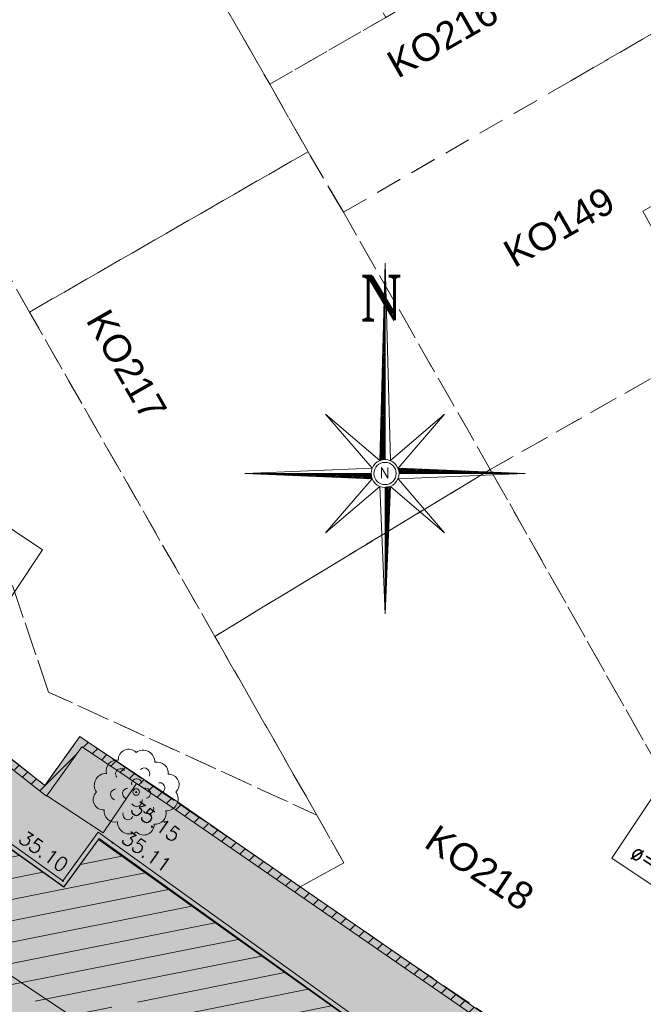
# Model space of a CAD drawing. Header units: metres. Extents: x 1711737 to 1712435, y 9275977 to 9276516.
# Tile 24 of 33: x 1711988 to 1712017, y 9276242 to 9276287. Entities that reach past the tile are written whole.
import ezdxf
from ezdxf.enums import TextEntityAlignment as Align

# ---------------------------------------------------------------- set-up
doc = ezdxf.new("R2010")
doc.units = ezdxf.units.M
doc.header["$LTSCALE"] = 5
doc.header["$PDMODE"] = 32
doc.header["$PDSIZE"] = 0.05
doc.linetypes.add('Parcelle', pattern=[1.2, 0.8, -0.4])
doc.layers.get('0').update_dxf_attribs({"lineweight": 15})
for name, color, linetype, lineweight in [('_cadre200', 7, 'Continuous', 15), ('BO_bordure', 7, 'Continuous', 13), ('FA_facade', 7, 'Continuous', 15), ('FA_facade.hah', 147, 'Continuous', 13), ('L6', 11, 'Parcelle', 13), ('L7', 11, 'Continuous', 15), ('LA_limite-apparente', 8, 'Continuous', 13), ('LF_limite-frise', 8, 'Continuous', 13), ('MA_assainissement.txt', 5, 'Continuous', 9), ('MR_topo', 7, 'Continuous', 5), ('MR_topo.alt', 7, 'Continuous', 9), ('MU_mur', 7, 'Continuous', 13), ('MU_mur.hah', 147, 'Continuous', 13), ('VE_Vegetation', 96, 'Continuous', 9)]:
    doc.layers.add(name, color=color, linetype=linetype, lineweight=lineweight)
doc.layers.add('_sh_lot1', color=7, linetype='Continuous', lineweight=15, true_color=0xffffd7)
doc.styles.add('Ass-Style', font='simplex.shx')
doc.styles.add('ROMAND', font='romand', dxfattribs={"height": 6})
doc.styles.add('ROMANT', font='romant', dxfattribs={"width": 1.5, "oblique": 13.5, "height": 2})
doc.styles.add('Simplex 1.0', font='Simplex.shx', dxfattribs={"height": 0.2})
doc.styles.get("Standard").update_dxf_attribs({"font": 'arial.ttf'})

# ---------------------------------------------------------------- blocks, each defined once
blk = doc.blocks.new('PointTopo')
at = {"color": 0}
blk.add_point((0, 0), dxfattribs=at)
at = {"layer": 'MR_topo.alt', "style": 'Simplex 1.0'}
blk.add_attdef('ALT', text='', height=0.65, dxfattribs=at).set_placement((0.25, -0.25), align=Align.TOP_LEFT)
blk = doc.blocks.new('Gv1')
at = {"color": 0}
blk.add_circle((0, 0), 0.5, dxfattribs=at)
blk = doc.blocks.new('Gv2')
at = {"color": 0}
for centre, radius, start, end in [((-0.086, 0.371), 0.118, 43.6925, 183.5969), ((0.078, 0.342), 0.135, 358.4583, 125.1928), ((-0.218, 0.24), 0.125, 83.4353, 192.7267), ((0.241, 0.217), 0.125, 353.4353, 102.7267), ((-0.177, 0.208), 0.0582, 40.5494, 221.5178), ((0.092, 0.212), 0.0628, 330.5895, 133.7127), ((-0.343, 0.077), 0.135, 88.4583, 215.1928), ((0.006, 0.093), 0.0582, 9.1467, 190.1151), ((0.372, 0.085), 0.118, 313.6925, 93.5969), ((-0.23, -0.028), 0.0628, 90.5895, 253.7127), ((-0.093, -0.018), 0.0628, 90.5895, 253.7127), ((0.105, -0.014), 0.0582, 280.5494, 101.5178), ((0.269, 0.048), 0.0582, 280.5494, 101.5178), ((-0.372, -0.086), 0.118, 133.6925, 273.5969), ((0.006, -0.102), 0.0628, 210.5895, 13.7127), ((0.343, -0.079), 0.135, 268.4583, 35.1928), ((-0.241, -0.219), 0.125, 173.4353, 282.7267), ((0.138, -0.187), 0.0628, 210.5895, 13.7127), ((0.218, -0.242), 0.125, 263.4353, 12.7267), ((-0.093, -0.258), 0.0582, 160.5494, 341.5178), ((-0.078, -0.344), 0.135, 178.4583, 305.1928), ((0.086, -0.373), 0.118, 223.6925, 3.5969)]:
    blk.add_arc(centre, radius, start, end, dxfattribs=at)
blk = doc.blocks.new('*X269')
at = {"color": 0}
for p, q in [((5.658, 3.059), (5.659, 3.061)), ((5.659, 3.042), (5.676, 3.06)), ((5.66, 3.026), (5.693, 3.059)), ((5.661, 3.009), (5.71, 3.059)), ((5.669, 3), (5.727, 3.058)), ((5.687, 3), (5.744, 3.057)), ((5.705, 3), (5.761, 3.056)), ((5.722, 3), (5.778, 3.056)), ((5.74, 3), (5.795, 3.055)), ((5.758, 3), (5.812, 3.054)), ((5.775, 3), (5.829, 3.054)), ((5.793, 3), (5.846, 3.053)), ((5.811, 3), (5.863, 3.052)), ((5.828, 3), (5.88, 3.051)), ((5.846, 3), (5.897, 3.051)), ((5.864, 3), (5.914, 3.05)), ((5.881, 3), (5.931, 3.049)), ((5.899, 3), (5.948, 3.049)), ((5.917, 3), (5.965, 3.048)), ((5.934, 3), (5.982, 3.047)), ((5.952, 3), (5.999, 3.046)), ((5.97, 3), (6.016, 3.046)), ((5.988, 3), (6.033, 3.045)), ((6.005, 3), (6.049, 3.044)), ((6.023, 3), (6.066, 3.044)), ((6.041, 3), (6.083, 3.043)), ((6.058, 3), (6.1, 3.042)), ((6.076, 3), (6.117, 3.041)), ((6.094, 3), (6.134, 3.041)), ((6.111, 3), (6.151, 3.04)), ((6.129, 3), (6.168, 3.039)), ((6.147, 3), (6.185, 3.039)), ((6.164, 3), (6.202, 3.038)), ((6.182, 3), (6.219, 3.037)), ((6.2, 3), (6.236, 3.036)), ((6.217, 3), (6.253, 3.036)), ((6.235, 3), (6.27, 3.035)), ((6.253, 3), (6.287, 3.034)), ((6.27, 3), (6.304, 3.034)), ((6.288, 3), (6.321, 3.033)), ((6.306, 3), (6.338, 3.032)), ((6.323, 3), (6.355, 3.031)), ((6.341, 3), (6.372, 3.031)), ((6.359, 3), (6.389, 3.03)), ((6.376, 3), (6.406, 3.029)), ((6.394, 3), (6.423, 3.029)), ((6.412, 3), (6.44, 3.028)), ((6.429, 3), (6.457, 3.027)), ((6.447, 3), (6.474, 3.026)), ((6.465, 3), (6.491, 3.026)), ((6.483, 3), (6.507, 3.025)), ((6.5, 3), (6.524, 3.024)), ((6.518, 3), (6.541, 3.024)), ((6.536, 3), (6.558, 3.023)), ((6.553, 3), (6.575, 3.022)), ((6.571, 3), (6.592, 3.021)), ((6.589, 3), (6.609, 3.021)), ((6.606, 3), (6.626, 3.02)), ((6.624, 3), (6.643, 3.019)), ((6.642, 3), (6.66, 3.019)), ((6.659, 3), (6.677, 3.018)), ((6.677, 3), (6.694, 3.017)), ((6.695, 3), (6.711, 3.016)), ((6.712, 3), (6.728, 3.016)), ((6.73, 3), (6.745, 3.015)), ((6.748, 3), (6.762, 3.014)), ((6.765, 3), (6.779, 3.014)), ((6.783, 3), (6.796, 3.013)), ((6.801, 3), (6.813, 3.012)), ((6.818, 3), (6.83, 3.011)), ((6.836, 3), (6.847, 3.011)), ((6.854, 3), (6.864, 3.01)), ((6.871, 3), (6.881, 3.009)), ((6.889, 3), (6.898, 3.009)), ((6.907, 3), (6.915, 3.008)), ((6.924, 3), (6.932, 3.007)), ((6.942, 3), (6.949, 3.006)), ((6.96, 3), (6.965, 3.006)), ((6.977, 3), (6.982, 3.005)), ((6.995, 3), (6.999, 3.004)), ((7.013, 3), (7.016, 3.004)), ((7.031, 3), (7.033, 3.003)), ((7.048, 3), (7.05, 3.002)), ((7.066, 3), (7.067, 3.001)), ((7.084, 3), (7.084, 3.001))]:
    blk.add_line(p, q, dxfattribs=at)
blk = doc.blocks.new('*X270')
at = {"color": 0}
for p, q in [((5.5, 2.795), (5.555, 2.85)), ((5.5, 2.813), (5.536, 2.849)), ((5.5, 2.831), (5.516, 2.847)), ((5.5, 2.778), (5.561, 2.838)), ((5.5, 2.76), (5.56, 2.82)), ((5.5, 2.742), (5.559, 2.801)), ((5.5, 2.725), (5.558, 2.783)), ((5.5, 2.707), (5.558, 2.764)), ((5.5, 2.689), (5.557, 2.746)), ((5.5, 2.672), (5.556, 2.728)), ((5.5, 2.654), (5.555, 2.709)), ((5.5, 2.636), (5.554, 2.691)), ((5.5, 2.619), (5.554, 2.672)), ((5.5, 2.601), (5.553, 2.654)), ((5.5, 2.583), (5.552, 2.635)), ((5.5, 2.566), (5.551, 2.617)), ((5.5, 2.548), (5.551, 2.598)), ((5.5, 2.53), (5.55, 2.58)), ((5.5, 2.512), (5.549, 2.561)), ((5.5, 2.495), (5.548, 2.543)), ((5.5, 2.477), (5.547, 2.525)), ((5.5, 2.459), (5.547, 2.506)), ((5.5, 2.442), (5.546, 2.488)), ((5.5, 2.424), (5.545, 2.469)), ((5.5, 2.406), (5.544, 2.451)), ((5.5, 2.389), (5.544, 2.432)), ((5.5, 2.371), (5.543, 2.414)), ((5.5, 2.353), (5.542, 2.395)), ((5.5, 2.336), (5.541, 2.377)), ((5.5, 2.318), (5.54, 2.358)), ((5.5, 2.3), (5.54, 2.34)), ((5.5, 2.283), (5.539, 2.321)), ((5.5, 2.265), (5.538, 2.303)), ((5.5, 2.247), (5.537, 2.285)), ((5.5, 2.23), (5.537, 2.266)), ((5.5, 2.212), (5.536, 2.248)), ((5.5, 2.194), (5.535, 2.229)), ((5.5, 2.177), (5.534, 2.211)), ((5.5, 2.159), (5.533, 2.192)), ((5.5, 2.141), (5.533, 2.174)), ((5.5, 2.124), (5.532, 2.155)), ((5.5, 2.106), (5.531, 2.137)), ((5.5, 2.088), (5.53, 2.118)), ((5.5, 2.071), (5.53, 2.1)), ((5.5, 2.053), (5.529, 2.082)), ((5.5, 2.035), (5.528, 2.063)), ((5.5, 2.017), (5.527, 2.045)), ((5.5, 2), (5.526, 2.026)), ((5.5, 1.982), (5.526, 2.008)), ((5.5, 1.964), (5.525, 1.989)), ((5.5, 1.947), (5.524, 1.971)), ((5.5, 1.929), (5.523, 1.952)), ((5.5, 1.911), (5.523, 1.934)), ((5.5, 1.894), (5.522, 1.915)), ((5.5, 1.876), (5.521, 1.897)), ((5.5, 1.858), (5.52, 1.879)), ((5.5, 1.841), (5.519, 1.86)), ((5.5, 1.823), (5.519, 1.842)), ((5.5, 1.805), (5.518, 1.823)), ((5.5, 1.788), (5.517, 1.805)), ((5.5, 1.77), (5.516, 1.786)), ((5.5, 1.752), (5.516, 1.768)), ((5.5, 1.735), (5.515, 1.749)), ((5.5, 1.717), (5.514, 1.731)), ((5.5, 1.699), (5.513, 1.712)), ((5.5, 1.682), (5.512, 1.694)), ((5.5, 1.664), (5.512, 1.676)), ((5.5, 1.646), (5.511, 1.657)), ((5.5, 1.629), (5.51, 1.639)), ((5.5, 1.611), (5.509, 1.62)), ((5.5, 1.593), (5.509, 1.602)), ((5.5, 1.576), (5.508, 1.583)), ((5.5, 1.558), (5.507, 1.565)), ((5.5, 1.54), (5.506, 1.546)), ((5.5, 1.523), (5.505, 1.528)), ((5.5, 1.505), (5.505, 1.509)), ((5.5, 1.487), (5.504, 1.491)), ((5.5, 1.469), (5.503, 1.473)), ((5.5, 1.452), (5.502, 1.454)), ((5.5, 1.434), (5.502, 1.436)), ((5.5, 1.416), (5.501, 1.417))]:
    blk.add_line(p, q, dxfattribs=at)
blk = doc.blocks.new('*X271')
at = {"color": 0}
for p, q in [((3.901, 3), (3.902, 3)), ((3.918, 2.999), (3.919, 3)), ((3.935, 2.999), (3.937, 3)), ((3.952, 2.998), (3.955, 3)), ((3.969, 2.997), (3.972, 3)), ((3.986, 2.996), (3.99, 3)), ((4.003, 2.996), (4.008, 3)), ((4.02, 2.995), (4.025, 3)), ((4.037, 2.994), (4.043, 3)), ((4.054, 2.994), (4.061, 3)), ((4.071, 2.993), (4.078, 3)), ((4.088, 2.992), (4.096, 3)), ((4.105, 2.991), (4.114, 3)), ((4.122, 2.991), (4.131, 3)), ((4.139, 2.99), (4.149, 3)), ((4.156, 2.989), (4.167, 3)), ((4.173, 2.988), (4.184, 3)), ((4.19, 2.988), (4.202, 3)), ((4.207, 2.987), (4.22, 3)), ((4.224, 2.986), (4.237, 3)), ((4.241, 2.986), (4.255, 3)), ((4.258, 2.985), (4.273, 3)), ((4.275, 2.984), (4.29, 3)), ((4.292, 2.983), (4.308, 3)), ((4.309, 2.983), (4.326, 3)), ((4.326, 2.982), (4.344, 3)), ((4.343, 2.981), (4.361, 3)), ((4.359, 2.981), (4.379, 3)), ((4.376, 2.98), (4.397, 3)), ((4.393, 2.979), (4.414, 3)), ((4.41, 2.978), (4.432, 3)), ((4.427, 2.978), (4.45, 3)), ((4.444, 2.977), (4.467, 3)), ((4.461, 2.976), (4.485, 3)), ((4.478, 2.976), (4.503, 3)), ((4.495, 2.975), (4.52, 3)), ((4.512, 2.974), (4.538, 3)), ((4.529, 2.973), (4.556, 3)), ((4.546, 2.973), (4.573, 3)), ((4.563, 2.972), (4.591, 3)), ((4.58, 2.971), (4.609, 3)), ((4.597, 2.971), (4.626, 3)), ((4.614, 2.97), (4.644, 3)), ((4.631, 2.969), (4.662, 3)), ((4.648, 2.968), (4.679, 3)), ((4.665, 2.968), (4.697, 3)), ((4.682, 2.967), (4.715, 3)), ((4.699, 2.966), (4.732, 3)), ((4.716, 2.966), (4.75, 3)), ((4.733, 2.965), (4.768, 3)), ((4.75, 2.964), (4.785, 3)), ((4.767, 2.963), (4.803, 3)), ((4.784, 2.963), (4.821, 3)), ((4.801, 2.962), (4.838, 3)), ((4.817, 2.961), (4.856, 3)), ((4.834, 2.961), (4.874, 3)), ((4.851, 2.96), (4.892, 3)), ((4.868, 2.959), (4.909, 3)), ((4.885, 2.958), (4.927, 3)), ((4.902, 2.958), (4.945, 3)), ((4.919, 2.957), (4.962, 3)), ((4.936, 2.956), (4.98, 3)), ((4.953, 2.956), (4.998, 3)), ((4.97, 2.955), (5.015, 3)), ((4.987, 2.954), (5.033, 3)), ((5.004, 2.953), (5.051, 3)), ((5.021, 2.953), (5.068, 3)), ((5.038, 2.952), (5.086, 3)), ((5.055, 2.951), (5.104, 3)), ((5.072, 2.951), (5.121, 3)), ((5.089, 2.95), (5.139, 3)), ((5.106, 2.949), (5.157, 3)), ((5.123, 2.948), (5.174, 3)), ((5.14, 2.948), (5.192, 3)), ((5.157, 2.947), (5.21, 3)), ((5.174, 2.946), (5.227, 3)), ((5.191, 2.946), (5.245, 3)), ((5.208, 2.945), (5.263, 3)), ((5.225, 2.944), (5.28, 3)), ((5.242, 2.943), (5.298, 3)), ((5.259, 2.943), (5.316, 3)), ((5.275, 2.942), (5.333, 3)), ((5.292, 2.941), (5.343, 2.992)), ((5.309, 2.941), (5.344, 2.975)), ((5.326, 2.94), (5.345, 2.958)), ((5.343, 2.939), (5.346, 2.941))]:
    blk.add_line(p, q, dxfattribs=at)
blk = doc.blocks.new('*X272')
at = {"color": 0}
for p, q in [((5.5, 5.394), (5.5, 5.394)), ((5.497, 5.303), (5.5, 5.306)), ((5.497, 5.285), (5.5, 5.288)), ((5.498, 5.339), (5.5, 5.341)), ((5.498, 5.321), (5.5, 5.323)), ((5.499, 5.376), (5.5, 5.376)), ((5.499, 5.357), (5.5, 5.359)), ((5.494, 5.194), (5.5, 5.199)), ((5.494, 5.176), (5.5, 5.182)), ((5.495, 5.23), (5.5, 5.235)), ((5.495, 5.212), (5.5, 5.217)), ((5.496, 5.267), (5.5, 5.27)), ((5.496, 5.248), (5.5, 5.253)), ((5.49, 5.049), (5.5, 5.058)), ((5.491, 5.085), (5.5, 5.093)), ((5.491, 5.067), (5.5, 5.076)), ((5.492, 5.121), (5.5, 5.129)), ((5.492, 5.103), (5.5, 5.111)), ((5.493, 5.158), (5.5, 5.164)), ((5.493, 5.139), (5.5, 5.146)), ((5.487, 4.939), (5.5, 4.952)), ((5.488, 4.976), (5.5, 4.987)), ((5.488, 4.958), (5.5, 4.97)), ((5.489, 5.012), (5.5, 5.023)), ((5.489, 4.994), (5.5, 5.005)), ((5.49, 5.03), (5.5, 5.04)), ((5.485, 4.849), (5.5, 4.864)), ((5.485, 4.83), (5.5, 4.846)), ((5.486, 4.903), (5.5, 4.917)), ((5.486, 4.885), (5.5, 4.899)), ((5.486, 4.867), (5.5, 4.881)), ((5.487, 4.921), (5.5, 4.934)), ((5.481, 4.703), (5.5, 4.722)), ((5.482, 4.74), (5.5, 4.758)), ((5.482, 4.721), (5.5, 4.74)), ((5.483, 4.776), (5.5, 4.793)), ((5.483, 4.758), (5.5, 4.775)), ((5.484, 4.812), (5.5, 4.828)), ((5.484, 4.794), (5.5, 4.811)), ((5.478, 4.594), (5.5, 4.616)), ((5.479, 4.631), (5.5, 4.651)), ((5.479, 4.612), (5.5, 4.634)), ((5.48, 4.667), (5.5, 4.687)), ((5.48, 4.649), (5.5, 4.669)), ((5.481, 4.685), (5.5, 4.705)), ((5.475, 4.485), (5.5, 4.51)), ((5.476, 4.522), (5.5, 4.545)), ((5.476, 4.503), (5.5, 4.528)), ((5.477, 4.558), (5.5, 4.581)), ((5.477, 4.54), (5.5, 4.563)), ((5.478, 4.576), (5.5, 4.598)), ((5.472, 4.376), (5.5, 4.404)), ((5.472, 4.358), (5.5, 4.386)), ((5.473, 4.413), (5.5, 4.439)), ((5.473, 4.394), (5.5, 4.422)), ((5.474, 4.449), (5.5, 4.475)), ((5.474, 4.431), (5.5, 4.457)), ((5.475, 4.467), (5.5, 4.492)), ((5.469, 4.267), (5.5, 4.298)), ((5.469, 4.249), (5.5, 4.28)), ((5.47, 4.303), (5.5, 4.333)), ((5.47, 4.285), (5.5, 4.316)), ((5.471, 4.34), (5.5, 4.369)), ((5.471, 4.322), (5.5, 4.351)), ((5.466, 4.158), (5.5, 4.192)), ((5.466, 4.14), (5.5, 4.174)), ((5.467, 4.194), (5.5, 4.227)), ((5.467, 4.176), (5.5, 4.21)), ((5.468, 4.231), (5.5, 4.263)), ((5.468, 4.213), (5.5, 4.245)), ((5.462, 4.013), (5.5, 4.05)), ((5.463, 4.049), (5.5, 4.086)), ((5.463, 4.031), (5.5, 4.068)), ((5.464, 4.085), (5.5, 4.121)), ((5.464, 4.067), (5.5, 4.103)), ((5.465, 4.122), (5.5, 4.156)), ((5.465, 4.104), (5.5, 4.139)), ((5.459, 3.904), (5.5, 3.944)), ((5.46, 3.94), (5.5, 3.98)), ((5.46, 3.922), (5.5, 3.962)), ((5.461, 3.976), (5.5, 4.015)), ((5.461, 3.958), (5.5, 3.997)), ((5.462, 3.995), (5.5, 4.033)), ((5.456, 3.795), (5.5, 3.838)), ((5.456, 3.777), (5.5, 3.821)), ((5.457, 3.831), (5.5, 3.874)), ((5.457, 3.813), (5.5, 3.856)), ((5.458, 3.867), (5.5, 3.909)), ((5.458, 3.849), (5.5, 3.891)), ((5.459, 3.886), (5.5, 3.927)), ((5.453, 3.686), (5.5, 3.732)), ((5.453, 3.667), (5.5, 3.715)), ((5.454, 3.722), (5.5, 3.768)), ((5.454, 3.704), (5.5, 3.75)), ((5.455, 3.758), (5.5, 3.803)), ((5.455, 3.74), (5.5, 3.785)), ((5.45, 3.577), (5.5, 3.626)), ((5.45, 3.558), (5.5, 3.608)), ((5.451, 3.613), (5.5, 3.662)), ((5.451, 3.595), (5.5, 3.644)), ((5.452, 3.649), (5.5, 3.697)), ((5.452, 3.631), (5.5, 3.679)), ((5.447, 3.468), (5.5, 3.52)), ((5.447, 3.449), (5.5, 3.502)), ((5.447, 3.431), (5.5, 3.485)), ((5.448, 3.504), (5.5, 3.555)), ((5.448, 3.486), (5.5, 3.538)), ((5.449, 3.54), (5.5, 3.591)), ((5.449, 3.522), (5.5, 3.573)), ((5.444, 3.34), (5.5, 3.396)), ((5.444, 3.322), (5.5, 3.379)), ((5.445, 3.377), (5.5, 3.432)), ((5.445, 3.359), (5.5, 3.414)), ((5.446, 3.413), (5.5, 3.467)), ((5.446, 3.395), (5.5, 3.449)), ((5.441, 3.231), (5.5, 3.29)), ((5.441, 3.213), (5.5, 3.273)), ((5.442, 3.268), (5.5, 3.326)), ((5.442, 3.25), (5.5, 3.308)), ((5.443, 3.304), (5.5, 3.361)), ((5.443, 3.286), (5.5, 3.343)), ((5.439, 3.159), (5.5, 3.22)), ((5.44, 3.195), (5.5, 3.255)), ((5.44, 3.177), (5.5, 3.237)), ((5.458, 3.16), (5.5, 3.202)), ((5.476, 3.16), (5.5, 3.184)), ((5.494, 3.16), (5.5, 3.167))]:
    blk.add_line(p, q, dxfattribs=at)
blk = doc.blocks.new('ROSEVENT')
for p, q in [((-0.078, 0.142), (-0.017, 2.394)), ((-0.017, 0.154), (-0.017, 2.394)), ((-0.017, 2.394), (0.044, 0.142)), ((-0.696, 0.673), (-0.078, 0.142)), ((-0.165, 0.056), (-0.696, 0.673)), ((0.044, 0.142), (0.662, 0.673)), ((0.662, 0.673), (0.131, 0.056)), ((-0.077, 0.155), (-0.014, 0.155)), ((-1.617, -0.006), (-0.165, 0.056)), ((0.131, 0.056), (1.583, -0.006)), ((0.144, -0.003), (0.141, 0.057)), ((-0.177, -0.006), (-1.617, -0.006)), ((-0.165, -0.067), (-1.617, -0.006)), ((-0.696, -0.684), (-0.165, -0.067)), ((-0.175, -0.003), (-0.171, -0.066)), ((1.583, -0.006), (0.131, -0.067)), ((0.131, -0.067), (0.662, -0.684)), ((0.143, -0.006), (1.583, -0.006)), ((-0.078, -0.153), (-0.696, -0.684)), ((-0.017, -1.606), (-0.078, -0.153)), ((0.044, -0.153), (-0.017, -1.606)), ((-0.017, -0.16), (0.049, -0.154)), ((-0.017, -0.166), (-0.017, -1.606)), ((0.662, -0.684), (0.044, -0.153))]:
    blk.add_line(p, q)
for radius in [0.159, 0.127]:
    blk.add_circle((-0.017, -0.006), radius)
for name in ['*X272', '*X269', '*X271', '*X270']:
    blk.add_blockref(name, (-5.517, -3.006))
for height, style, p in [(0.5, 'ROMANT', (-0.317, 1.744)), (0.122, 'ROMAND', (-0.08, -0.061))]:
    blk.add_text('N', height=height, dxfattribs=dict(style=style)).set_placement(p)
blk = doc.blocks.new('FLNORD')
at = {"xscale": 4, "yscale": 4, "zscale": 4, "rotation": 359.9999991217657}
blk.add_blockref('ROSEVENT', (-0.928, -0.174), dxfattribs=at)

msp = doc.modelspace()

# ---------------------------------------------------------------- hatches: boundary and pattern name
at = {"layer": '_sh_lot1'}
h = msp.add_hatch(color=256, dxfattribs=at)
h.dxf.hatch_style = 1
h.paths.add_polyline_path([(1712050.695, 9276201.207), (1712041.971, 9276188.535), (1712031.491, 9276173.935), (1712021.032, 9276159.096), (1712016.253, 9276152.398), (1712014.08, 9276153.956), (1711985.838, 9276173.941), (1711968.308, 9276186.247), (1711968.27, 9276189.263), (1711952.437, 9276216.502), (1711948.951, 9276222.618), (1711953.153, 9276228.058), (1711955.689, 9276231.385), (1711956.567, 9276232.537), (1711959.283, 9276236.389), (1711957.439, 9276237.785), (1711955.641, 9276235.245), (1711954.528, 9276237.209), (1711952.857, 9276240.073), (1711951.329, 9276242.664), (1711950.259, 9276244.465), (1711949.482, 9276245.781), (1711947.588, 9276249.002), (1711948.855, 9276251.159), (1711953.921, 9276258.555), (1711957.085, 9276263.173), (1711961.209, 9276269.384), (1711963.595, 9276272.461), (1711963.93, 9276272.822), (1711964.46, 9276272.981), (1711965.086, 9276272.948), (1711965.62, 9276272.692), (1711978.036, 9276264.401), (1711976.668, 9276262.597), (1711989.632, 9276252.423), (1711991.235, 9276254.65), (1711998.516, 9276249.714), (1712001.29, 9276247.797), (1712006.354, 9276244.298), (1712016.449, 9276237.403), (1712016.271, 9276237.127), (1712012.502, 9276228.82), (1712012.697, 9276228.676), (1712017.972, 9276224.822), (1712023.931, 9276228.015), (1712035.669, 9276234.772), (1712045.724, 9276217.108), (1712062.431, 9276226.735), (1712072.551, 9276232.555), (1712075.161, 9276228.015), (1712059.203, 9276218.84), (1712048.391, 9276212.555), (1712041.24, 9276208.372), (1712050.211, 9276201.555)])
at = {"layer": 'FA_facade.hah'}
h = msp.add_hatch(dxfattribs=at)
h.set_pattern_fill('ANSI31', color=256, scale=0.3)
h.set_pattern_definition([(11.2999, (1711881.224, 9276159.8023), (-0.186637, 0.934036), [])])
h.paths.add_polyline_path([(1711977.987, 9276199.801), (1711989.346, 9276191.706), (1712000.28, 9276207.001), (1712001.167, 9276206.365), (1712001.226, 9276206.446), (1712002.077, 9276205.836), (1712002.018, 9276205.755), (1712004.224, 9276204.183), (1712002.966, 9276202.422, 0.08537), (1712002.816, 9276202.112, 0.111979), (1712002.802, 9276201.849, 0.109733), (1712002.9, 9276201.606, 0.086308), (1712003.133, 9276201.368), (1712010.463, 9276196.106, 0.095282), (1712010.757, 9276195.97, 0.108911), (1712011.041, 9276195.963, 0.102587), (1712011.282, 9276196.064, 0.085753), (1712011.505, 9276196.281), (1712012.363, 9276197.462), (1712012.42, 9276197.42), (1712015.192, 9276201.196), (1712015.089, 9276201.274), (1712016.787, 9276203.595, 0.09354), (1712016.917, 9276203.868, 0.10023), (1712016.934, 9276204.149, 0.108626), (1712016.823, 9276204.445, 0.108626), (1712016.598, 9276204.668), (1712009.283, 9276209.904, 0.102238), (1712008.989, 9276210.035, 0.106254), (1712008.679, 9276210.036, 0.098614), (1712008.427, 9276209.927, 0.08627), (1712008.204, 9276209.709), (1712006.089, 9276206.769), (1712003.895, 9276208.357), (1712003.837, 9276208.275), (1712002.962, 9276208.888), (1712003.019, 9276208.97), (1712002.143, 9276209.578), (1712006.108, 9276215.097), (1712004.852, 9276215.977), (1712004.795, 9276215.896), (1712003.607, 9276216.728), (1712003.665, 9276216.81), (1712004.476, 9276217.95), (1712004.394, 9276218.008), (1712006.025, 9276220.3), (1712006.107, 9276220.242), (1712009.812, 9276225.45), (1712006.435, 9276227.878), (1712006.352, 9276227.935), (1712007.271, 9276229.266), (1712007.354, 9276229.209), (1712012.004, 9276235.732), (1712010.645, 9276236.697), (1712010.587, 9276236.615), (1712008.965, 9276237.774), (1712009.023, 9276237.855), (1711992.083, 9276249.951), (1711990.502, 9276247.779), (1711971.925, 9276261.036), (1711972.975, 9276262.505), (1711964.795, 9276268.337), (1711955.39, 9276255.047), (1711967.696, 9276246.305), (1711967.754, 9276246.386), (1711971.065, 9276244.034), (1711971.007, 9276243.953), (1711971.088, 9276243.895), (1711970.527, 9276243.106), (1711970.444, 9276243.165), (1711964.516, 9276234.864), (1711964.597, 9276234.806), (1711963.591, 9276233.403), (1711963.514, 9276233.458), (1711956.419, 9276223.505), (1711962.114, 9276219.449), (1711963.748, 9276221.674), (1711969.898, 9276217.33), (1711968.309, 9276215.081), (1711967.431, 9276215.695), (1711963.476, 9276210.148)])
h.paths.add_polyline_path([(1711971.329, 9276210.689), (1711976.866, 9276218.53), (1711964.992, 9276226.917), (1711968.587, 9276231.962), (1711977.989, 9276245.126), (1711962.354, 9276256.233), (1711964.947, 9276259.873), (1711991.628, 9276240.833), (1711993.209, 9276243.003), (1712005.03, 9276234.562), (1712003.261, 9276232.082), (1711999.532, 9276226.683), (1712002.854, 9276224.295), (1711996.672, 9276215.607), (1711999.08, 9276213.919), (1711988.182, 9276198.675), (1711980.889, 9276203.873)], flags=16)
at = {"layer": 'MU_mur.hah'}
h = msp.add_hatch(dxfattribs=at)
h.set_pattern_fill('_U', color=256, scale=0.5, angle=45, style=0, pattern_type=0)
h.set_pattern_definition([(45, (0, 0), (-0.353553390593, 0.353553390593), [])])
h.paths.add_polyline_path([(1712016.449, 9276237.403), (1712009.103, 9276242.398), (1711995.574, 9276251.748), (1711991.583, 9276254.417), (1711991.235, 9276254.65), (1711989.632, 9276252.423), (1711976.668, 9276262.597), (1711976.458, 9276262.329), (1711989.701, 9276251.937), (1711991.319, 9276254.185), (1711991.394, 9276254.135), (1711995.383, 9276251.467), (1712008.911, 9276242.117), (1712016.258, 9276237.122)])

# ---------------------------------------------------------------- linework, layer by layer
at = {"layer": 'BO_bordure', "flags": 128}
msp.add_lwpolyline([(1712011.759, 9276230.505), (1712013.146, 9276232.473), (1712012.83, 9276232.708), (1712014.193, 9276234.686), (1712013.886, 9276234.926), (1712014.798, 9276236.235), (1712015.255, 9276236.891), (1712009.393, 9276241.057), (1712007.778, 9276238.765), (1711992.104, 9276250.003), (1711990.504, 9276247.786), (1711975.96, 9276258.177), (1711977.144, 9276259.803)], dxfattribs=at)
at = {"layer": 'FA_facade', "flags": 128}
msp.add_lwpolyline([(1711964.516, 9276234.864), (1711971.007, 9276243.953), (1711955.39, 9276255.047), (1711964.795, 9276268.337), (1711972.975, 9276262.505), (1711971.925, 9276261.036), (1711990.502, 9276247.779), (1711992.083, 9276249.951), (1712010.645, 9276236.697)], dxfattribs=at)
at = {"layer": 'L6', "ltscale": 0.3, "elevation": 34.565}
for points in [[(1711999.901, 9276284.425), (1711991.591, 9276298.945), (1711987.611, 9276305.945), (1711980.801, 9276317.835), (1711986.261, 9276320.985), (1711992.701, 9276309.635), (1712005.201, 9276287.475), (1711999.901, 9276284.425)], [(1711988.931, 9276274.025), (1711983.101, 9276284.265), (1711977.361, 9276294.285), (1711977.201, 9276294.585), (1711980.561, 9276296.535), (1711984.041, 9276298.555), (1711974.921, 9276314.445), (1711980.801, 9276317.835), (1711987.611, 9276305.945), (1711991.591, 9276298.945), (1711999.901, 9276284.425), (1712001.651, 9276281.345), (1711988.931, 9276274.025)], [(1712002.051, 9276251.065), (1711989.801, 9276256.685), (1711987.571, 9276263.245), (1711976.411, 9276282.595), (1711974.871, 9276285.275), (1711962.281, 9276307.155), (1711968.101, 9276310.515), (1711977.201, 9276294.585), (1711977.361, 9276294.285), (1711983.101, 9276284.265), (1711988.931, 9276274.025), (1711997.391, 9276259.225), (1712002.051, 9276251.065)], [(1711978.036, 9276264.401), (1711978.171, 9276265.815), (1711971.671, 9276277.125), (1711965.241, 9276288.425), (1711964.701, 9276289.375), (1711956.441, 9276303.755), (1711962.281, 9276307.155), (1711974.871, 9276285.275), (1711976.411, 9276282.595), (1711987.571, 9276263.245), (1711989.801, 9276256.685), (1712002.051, 9276251.065), (1712003.281, 9276248.895), (1712001.29, 9276247.797), (1711998.516, 9276249.714), (1711991.235, 9276254.65), (1711989.632, 9276252.423), (1711976.668, 9276262.597), (1711978.036, 9276264.401)], [(1712001.651, 9276281.345), (1711999.901, 9276284.425), (1712005.201, 9276287.475), (1712010.381, 9276290.445), (1712020.541, 9276296.275), (1712032.151, 9276302.955), (1712035.461, 9276297.195), (1712016.921, 9276286.475), (1712013.651, 9276284.585), (1712003.261, 9276278.585), (1712001.651, 9276281.345)], [(1712009.971, 9276266.845), (1712003.261, 9276278.585), (1712013.651, 9276284.585), (1712016.921, 9276286.475), (1712035.461, 9276297.195), (1712038.851, 9276291.285), (1712028.061, 9276285.055), (1712027.331, 9276284.625), (1712016.931, 9276278.625), (1712020.291, 9276272.675), (1712009.971, 9276266.845)], [(1712020.291, 9276272.675), (1712025.731, 9276275.755), (1712029.401, 9276277.815), (1712042.371, 9276285.155), (1712038.851, 9276291.285), (1712028.061, 9276285.055), (1712027.331, 9276284.625), (1712016.931, 9276278.625), (1712020.291, 9276272.675)], [(1712009.971, 9276266.845), (1712020.291, 9276272.675), (1712025.731, 9276275.755), (1712029.401, 9276277.815), (1712042.371, 9276285.155), (1712047.801, 9276275.675), (1712036.721, 9276269.295), (1712034.371, 9276267.935), (1712026.001, 9276263.115), (1712026.751, 9276261.665), (1712023.771, 9276255.235), (1712023.651, 9276254.985), (1712020.501, 9276248.215), (1712009.971, 9276266.845)], [(1711997.391, 9276259.225), (1711988.931, 9276274.025), (1712001.651, 9276281.345), (1712003.261, 9276278.585), (1712009.971, 9276266.845), (1711997.391, 9276259.225)], [(1712006.354, 9276244.298), (1712001.29, 9276247.797), (1712003.281, 9276248.895), (1712002.051, 9276251.065), (1711997.391, 9276259.225), (1712009.971, 9276266.845), (1712020.501, 9276248.215), (1712016.449, 9276237.403), (1712006.354, 9276244.298)]]:
    msp.add_lwpolyline(points, close=True, dxfattribs=at)
msp.add_lwpolyline([(1711952.857, 9276240.073), (1711951.329, 9276242.664), (1711950.259, 9276244.465), (1711949.482, 9276245.781), (1711947.588, 9276249.002), (1711948.855, 9276251.159), (1711953.921, 9276258.555), (1711957.085, 9276263.173), (1711961.209, 9276269.384), (1711963.595, 9276272.461), (1711963.93, 9276272.822), (1711964.46, 9276272.981), (1711965.086, 9276272.948), (1711965.62, 9276272.692), (1711978.036, 9276264.401), (1711976.668, 9276262.597), (1711989.632, 9276252.423), (1711991.235, 9276254.65), (1711998.516, 9276249.714), (1712001.29, 9276247.797), (1712006.354, 9276244.298), (1712016.449, 9276237.403)], dxfattribs=at)
at = {"layer": 'LA_limite-apparente', "flags": 128}
msp.add_lwpolyline([(1711989.713, 9276251.961), (1711992.301, 9276250.255), (1711993.813, 9276252.516)], dxfattribs=at)
at = {"layer": 'LF_limite-frise', "flags": 128}
msp.add_lwpolyline([(1711977.265, 9276259.714), (1711976.2, 9276258.251), (1711990.458, 9276248.064), (1711992.059, 9276250.281), (1712007.771, 9276239.016), (1712009.357, 9276241.266), (1712015.463, 9276236.928), (1712014.921, 9276236.149), (1712014.09, 9276234.957), (1712014.397, 9276234.717), (1712013.035, 9276232.743), (1712013.235, 9276232.594)], dxfattribs=at)
at = {"layer": 'MA_assainissement.txt'}
for points in [[(1711983.079, 9276267.473), (1711989.527, 9276263.173), (1711986.988, 9276259.367), (1711980.541, 9276263.667)], [(1712019.556, 9276255.154), (1712026.004, 9276250.854), (1712021.968, 9276244.802), (1712015.52, 9276249.102)], [(1711986.281, 9276244.933), (1711992.729, 9276240.633), (1711987.194, 9276232.334), (1711980.746, 9276236.634)]]:
    msp.add_lwpolyline(points, close=True, dxfattribs=at)
at = {"layer": 'MU_mur', "elevation": 35.111, "flags": 128}
for points in [[(1712016.225, 9276237.148), (1712008.894, 9276242.129), (1711995.383, 9276251.467), (1711991.394, 9276254.135), (1711991.319, 9276254.185), (1711989.701, 9276251.937), (1711976.148, 9276262.573)], [(1712016.449, 9276237.403), (1712009.103, 9276242.398), (1711995.574, 9276251.748), (1711991.583, 9276254.417), (1711991.235, 9276254.65), (1711989.632, 9276252.423), (1711976.668, 9276262.597)]]:
    msp.add_lwpolyline(points, dxfattribs=at)

# ---------------------------------------------------------------- block references
at = {"layer": '_cadre200'}
msp.add_blockref('FLNORD', (1712006.164, 9276266.856), dxfattribs=at)
at = {"layer": 'MR_topo'}
ref = msp.add_blockref('PointTopo', (1711993.801, 9276252.121, 35.147), dxfattribs=dict(at, rotation=324.4711324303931))
ref.add_attrib('ALT', '35.15', dxfattribs={"layer": 'MR_topo.alt', "height": 0.65, "rotation": 324.4711, "style": 'Simplex 1.0'}).set_placement((1711993.859, 9276251.772, 35.147), align=Align.TOP_LEFT)
ref = msp.add_blockref('PointTopo', (1711990.458, 9276248.064, 35.101), dxfattribs=dict(at, rotation=324.1722876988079))
ref.add_attrib('ALT', '35.10', dxfattribs={"layer": 'MR_topo.alt', "height": 0.65, "rotation": 324.1723, "style": 'Simplex 1.0'}).set_placement((1711990.402, 9276248.413, 35.101), align=Align.RIGHT)
ref = msp.add_blockref('PointTopo', (1711992.717, 9276249.81, 35.109), dxfattribs=dict(at, rotation=324.3607253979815))
ref.add_attrib('ALT', '35.11', (1711993.065, 9276249.867, 35.109), dxfattribs={"layer": 'MR_topo.alt', "height": 0.65, "rotation": 324.3607, "style": 'Simplex 1.0'})
at = {"layer": 'VE_Vegetation'}
for name, xscale, yscale in [('Gv2', 4, 4), ('Gv1', 0.3, 0.3)]:
    msp.add_blockref(name, (1711993.801, 9276252.121, 35.147), dxfattribs=dict(at, xscale=xscale, yscale=yscale))

# ---------------------------------------------------------------- texts
at = {"layer": 'L7'}
for s, rotation, p in [('KO216', 29.7291, (1712005.741, 9276284.665, 34.565)), ('KO149', 29.7291, (1712011.061, 9276276.025, 34.565)), ('KO217', 299.7532, (1711991.476, 9276273.663, 34.565)), ('KO218', 326.2999, (1712006.881, 9276249.655, 34.565))]:
    msp.add_text(s, height=1.25, rotation=rotation, dxfattribs=at).set_placement(p)
at = {"layer": 'MA_assainissement.txt', "style": 'Ass-Style', "width": 0.85}
msp.add_text('ø=', height=0.75, rotation=326.2999, dxfattribs=at).set_placement((1712016.331, 9276249.192))

doc.saveas('drawing.dxf')
